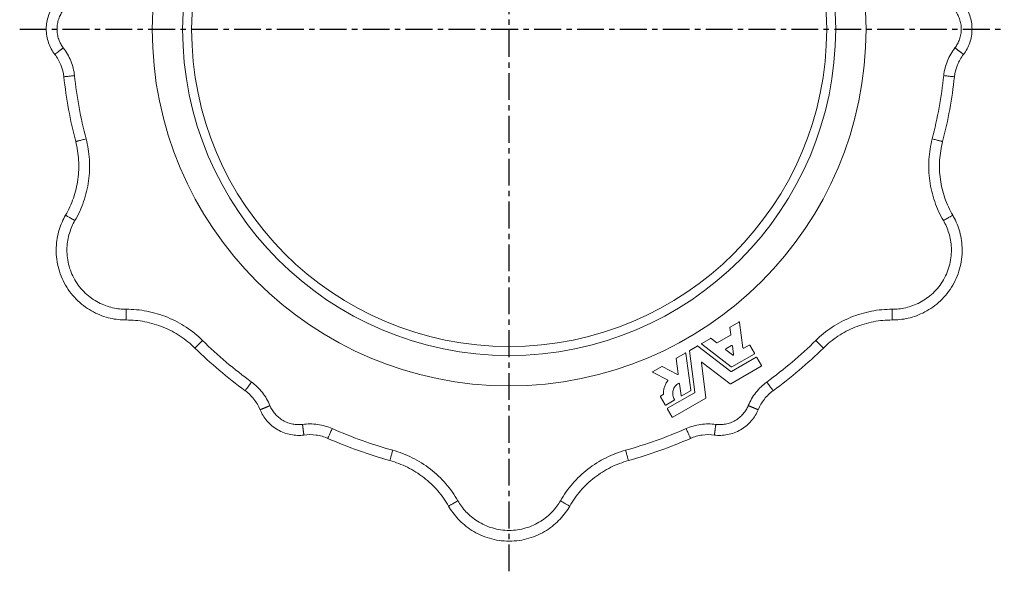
# Model space of a CAD drawing. Header units: millimetres. Extents: x 40 to 830, y -197 to 826.
# Tile 8 of 9: x 363 to 830, y 308 to 569. Entities that reach past the tile are written whole.
import ezdxf

# ---------------------------------------------------------------- set-up
doc = ezdxf.new("R2010")
doc.units = ezdxf.units.MM
doc.linetypes.add('CENTERX2', pattern=[20.32, 12.7, -2.54, 2.54, -2.54])
doc.layers.add('FORMAT', color=7, linetype='Continuous')

msp = doc.modelspace()

# ---------------------------------------------------------------- linework, layer by layer
at = {"color": 7, "linetype": 'Continuous', "lineweight": 15}
for p, q in [((700.08, 423.69), (704.2, 426.07)), ((704.57, 425.89), (706.15, 413.87)), ((700.4, 420.1), (699.96, 423.45)), ((700.58, 404.8), (686.61, 415.53)), ((686.63, 415.93), (690.76, 418.31)), ((691.03, 418.29), (693.71, 416.24)), ((693.98, 416.22), (700.28, 419.86)), ((674.61, 408.99), (678.73, 411.37)), ((679.1, 411.19), (681.4, 393.72)), ((683.34, 392.76), (680.76, 412.37)), ((680.88, 412.61), (684.49, 414.69)), ((684.76, 414.67), (700.44, 402.64)), ((701.25, 410.45), (698.01, 412.94)), ((698.03, 413.34), (700.74, 414.91)), ((711.44, 410.9), (700.86, 404.78)), ((701.11, 414.73), (701.64, 410.67)), ((706.51, 413.69), (709, 415.13)), ((709.33, 415.04), (711.53, 411.23)), ((675.45, 401.46), (674.49, 408.75)), ((686.44, 406.7), (688.61, 390.16)), ((700.06, 396.77), (686.83, 406.92)), ((700.71, 402.62), (712.34, 409.33)), ((712.68, 409.24), (714.88, 405.44)), ((663.52, 402.59), (667.64, 404.97)), ((670.4, 398.58), (663.53, 402.16)), ((667.88, 404.97), (675.1, 401.21)), ((714.79, 405.1), (700.33, 396.75)), ((676.79, 391.28), (676.06, 396.81)), ((670.45, 385.15), (683.22, 392.52)), ((681.28, 393.48), (677.16, 391.1)), ((669.21, 386.8), (667.02, 390.61)), ((667.11, 390.94), (668.32, 391.64)), ((673.57, 389.03), (669.55, 386.71)), ((688.49, 389.92), (672.89, 380.91)), ((672.56, 381), (670.36, 384.81))]:
    msp.add_line(p, q, dxfattribs=at)
for radius in [169.16, 154.74, 150.5]:
    msp.add_circle((595.33, 564.96), radius, dxfattribs=at)
for points, knots in [([(380, 552.96), (379.4, 553.75), (378.84, 554.62), (377.84, 556.46), (377.41, 557.44), (376.7, 559.48), (376.43, 560.55), (376.06, 562.73), (375.96, 563.84), (375.96, 566.07), (376.06, 567.18), (376.43, 569.36), (376.7, 570.43), (377.41, 572.48), (377.84, 573.45), (378.84, 575.3), (379.4, 576.16), (380, 576.96)], [0, 0, 0, 0, 0.125, 0.125, 0.25, 0.25, 0.375, 0.375, 0.5, 0.5, 0.625, 0.625, 0.75, 0.75, 0.875, 0.875, 1, 1, 1, 1]), ([(810.65, 552.96), (811.26, 553.75), (811.82, 554.62), (812.81, 556.46), (813.24, 557.44), (813.95, 559.48), (814.23, 560.55), (814.6, 562.73), (814.69, 563.84), (814.69, 566.07), (814.6, 567.18), (814.23, 569.36), (813.95, 570.43), (813.24, 572.48), (812.81, 573.45), (811.82, 575.3), (811.26, 576.16), (810.65, 576.96)], [0, 0, 0, 0, 0.125, 0.125, 0.25, 0.25, 0.375, 0.375, 0.5, 0.5, 0.625, 0.625, 0.75, 0.75, 0.875, 0.875, 1, 1, 1, 1]), ([(380, 552.96), (380, 552.96), (380, 552.96), (380.01, 552.97), (380.04, 552.99), (380.07, 553.01), (380.11, 553.04), (380.17, 553.09), (380.24, 553.14), (380.32, 553.2), (380.42, 553.28), (380.53, 553.37), (380.66, 553.47), (380.8, 553.58), (380.96, 553.7), (381.14, 553.83), (381.33, 553.98), (381.53, 554.14), (381.75, 554.3), (381.98, 554.48), (382.22, 554.66), (382.46, 554.85), (382.72, 555.05), (382.98, 555.25), (383.24, 555.45), (383.51, 555.65), (383.77, 555.86), (383.95, 555.99), (384.04, 556.06)], [0, 0, 0, 0, 0.028973, 0.058887, 0.089799, 0.121714, 0.154635, 0.188555, 0.223462, 0.259337, 0.296152, 0.333873, 0.372453, 0.411841, 0.451973, 0.492778, 0.534175, 0.576076, 0.618386, 0.661004, 0.703823, 0.746734, 0.789627, 0.832389, 0.874911, 0.917088, 0.958816, 1, 1, 1, 1]), ([(810.65, 552.96), (810.65, 552.96), (810.65, 552.96), (810.65, 552.96), (810.64, 552.97), (810.62, 552.98), (810.6, 553), (810.56, 553.03), (810.52, 553.06), (810.46, 553.11), (810.38, 553.16), (810.3, 553.23), (810.19, 553.31), (810.07, 553.41), (809.93, 553.51), (809.77, 553.64), (809.58, 553.78), (809.38, 553.94), (809.15, 554.11), (808.9, 554.31), (808.63, 554.52), (808.33, 554.74), (808.02, 554.98), (807.68, 555.24), (807.34, 555.51), (806.98, 555.78), (806.74, 555.97), (806.62, 556.06)], [0, 0, 0, 0, 0.005526, 0.030141, 0.055922, 0.082928, 0.111219, 0.140856, 0.171899, 0.204408, 0.23844, 0.274049, 0.311284, 0.350186, 0.390787, 0.433109, 0.47716, 0.52293, 0.570393, 0.619498, 0.670175, 0.722324, 0.775825, 0.830527, 0.886257, 0.94282, 1, 1, 1, 1]), ([(384.3, 542.34), (384.09, 544.24), (383.62, 546.15), (382.16, 549.75), (381.18, 551.45), (380, 552.96)], [0, 0, 0, 0, 0.5, 0.5, 1, 1, 1, 1]), ([(806.36, 542.34), (806.56, 544.24), (807.03, 546.15), (808.49, 549.75), (809.48, 551.45), (810.65, 552.96)], [0, 0, 0, 0, 0.5, 0.5, 1, 1, 1, 1]), ([(385.12, 476.71), (386.59, 479.25), (387.85, 481.98), (389.83, 487.69), (390.54, 490.67), (391.37, 496.72), (391.48, 499.78), (391.12, 505.82), (390.64, 508.78), (389.9, 511.63)], [0, 0, 0, 0, 0.25, 0.25, 0.5, 0.5, 0.75, 0.75, 1, 1, 1, 1]), ([(805.54, 476.71), (804.06, 479.25), (802.8, 481.98), (800.83, 487.69), (800.11, 490.67), (799.28, 496.72), (799.17, 499.78), (799.54, 505.82), (800.02, 508.78), (800.76, 511.63)], [0, 0, 0, 0, 0.25, 0.25, 0.5, 0.5, 0.75, 0.75, 1, 1, 1, 1]), ([(385.12, 476.71), (384.52, 475.68), (383.95, 474.58), (382.93, 472.26), (382.47, 471.03), (381.69, 468.46), (381.37, 467.12), (380.89, 464.34), (380.73, 462.9), (380.61, 459.96), (380.65, 458.45), (380.94, 455.42), (381.2, 453.89), (381.93, 450.85), (382.4, 449.34), (383.58, 446.39), (384.28, 444.95), (385.87, 442.19), (386.77, 440.86), (388.74, 438.37), (389.81, 437.2), (392.07, 435.05), (393.27, 434.06), (395.75, 432.29), (397.04, 431.51), (399.64, 430.14), (400.97, 429.56), (403.62, 428.58), (404.94, 428.19), (407.56, 427.58), (408.85, 427.37), (411.37, 427.09), (412.61, 427.03), (413.8, 427.03)], [0, 0, 0, 0, 0.0625, 0.0625, 0.125, 0.125, 0.1875, 0.1875, 0.25, 0.25, 0.3125, 0.3125, 0.375, 0.375, 0.4375, 0.4375, 0.5, 0.5, 0.5625, 0.5625, 0.625, 0.625, 0.6875, 0.6875, 0.75, 0.75, 0.8125, 0.8125, 0.875, 0.875, 0.9375, 0.9375, 1, 1, 1, 1]), ([(776.85, 427.03), (778.05, 427.03), (779.28, 427.09), (781.81, 427.37), (783.1, 427.58), (785.71, 428.19), (787.04, 428.58), (789.69, 429.56), (791.01, 430.14), (793.62, 431.51), (794.9, 432.29), (797.38, 434.06), (798.58, 435.05), (800.85, 437.2), (801.92, 438.37), (803.88, 440.86), (804.78, 442.19), (806.38, 444.95), (807.08, 446.39), (808.25, 449.34), (808.73, 450.85), (809.46, 453.89), (809.71, 455.42), (810, 458.45), (810.04, 459.96), (809.92, 462.9), (809.77, 464.34), (809.29, 467.12), (808.97, 468.46), (808.18, 471.03), (807.72, 472.26), (806.7, 474.58), (806.14, 475.68), (805.54, 476.71)], [0, 0, 0, 0, 0.0625, 0.0625, 0.125, 0.125, 0.1875, 0.1875, 0.25, 0.25, 0.3125, 0.3125, 0.375, 0.375, 0.4375, 0.4375, 0.5, 0.5, 0.5625, 0.5625, 0.625, 0.625, 0.6875, 0.6875, 0.75, 0.75, 0.8125, 0.8125, 0.875, 0.875, 0.9375, 0.9375, 1, 1, 1, 1]), ([(413.8, 427.03), (416.74, 427.04), (419.73, 426.77), (425.66, 425.62), (428.6, 424.75), (434.25, 422.44), (436.96, 421.01), (442, 417.68), (444.33, 415.78), (446.43, 413.72)], [0, 0, 0, 0, 0.25, 0.25, 0.5, 0.5, 0.75, 0.75, 1, 1, 1, 1]), ([(704.57, 425.89), (704.56, 425.93), (704.55, 425.97), (704.51, 426.03), (704.47, 426.06), (704.39, 426.1), (704.35, 426.11), (704.27, 426.1), (704.23, 426.09), (704.2, 426.07)], [0, 0, 0, 0, 0.25, 0.25, 0.5, 0.5, 0.75, 0.75, 1, 1, 1, 1]), ([(776.85, 427.03), (773.92, 427.04), (770.92, 426.77), (764.99, 425.62), (762.05, 424.75), (756.4, 422.44), (753.69, 421.01), (748.65, 417.68), (746.32, 415.78), (744.23, 413.72)], [0, 0, 0, 0, 0.25, 0.25, 0.5, 0.5, 0.75, 0.75, 1, 1, 1, 1]), ([(700.08, 423.69), (700.04, 423.67), (700.01, 423.64), (699.96, 423.55), (699.95, 423.5), (699.96, 423.45)], [0, 0, 0, 0, 0.5, 0.5, 1, 1, 1, 1]), ([(700.28, 419.86), (700.32, 419.88), (700.36, 419.92), (700.4, 420.01), (700.41, 420.06), (700.4, 420.1)], [0, 0, 0, 0, 0.5, 0.5, 1, 1, 1, 1]), ([(686.63, 415.93), (686.6, 415.91), (686.58, 415.89), (686.53, 415.82), (686.52, 415.78), (686.51, 415.69), (686.52, 415.65), (686.55, 415.58), (686.58, 415.55), (686.61, 415.53)], [0, 0, 0, 0, 0.25, 0.25, 0.5, 0.5, 0.75, 0.75, 1, 1, 1, 1]), ([(691.03, 418.29), (690.99, 418.32), (690.94, 418.34), (690.85, 418.35), (690.8, 418.33), (690.76, 418.31)], [0, 0, 0, 0, 0.5, 0.5, 1, 1, 1, 1]), ([(693.71, 416.24), (693.74, 416.21), (693.79, 416.19), (693.89, 416.18), (693.94, 416.2), (693.98, 416.22)], [0, 0, 0, 0, 0.5, 0.5, 1, 1, 1, 1]), ([(679.1, 411.19), (679.09, 411.22), (679.08, 411.26), (679.04, 411.33), (679, 411.36), (678.93, 411.4), (678.88, 411.4), (678.8, 411.4), (678.76, 411.39), (678.73, 411.37)], [0, 0, 0, 0, 0.25, 0.25, 0.5, 0.5, 0.75, 0.75, 1, 1, 1, 1]), ([(680.88, 412.61), (680.84, 412.59), (680.81, 412.55), (680.76, 412.46), (680.76, 412.41), (680.76, 412.37)], [0, 0, 0, 0, 0.5, 0.5, 1, 1, 1, 1]), ([(684.76, 414.67), (684.72, 414.7), (684.67, 414.72), (684.57, 414.73), (684.53, 414.71), (684.49, 414.69)], [0, 0, 0, 0, 0.5, 0.5, 1, 1, 1, 1]), ([(698.03, 413.34), (698, 413.33), (697.97, 413.3), (697.93, 413.23), (697.91, 413.19), (697.91, 413.1), (697.92, 413.06), (697.95, 412.99), (697.98, 412.96), (698.01, 412.94)], [0, 0, 0, 0, 0.25, 0.25, 0.5, 0.5, 0.75, 0.75, 1, 1, 1, 1]), ([(701.11, 414.73), (701.1, 414.76), (701.09, 414.8), (701.05, 414.87), (701.01, 414.9), (700.94, 414.94), (700.89, 414.94), (700.81, 414.94), (700.77, 414.93), (700.74, 414.91)], [0, 0, 0, 0, 0.25, 0.25, 0.5, 0.5, 0.75, 0.75, 1, 1, 1, 1]), ([(701.25, 410.45), (701.28, 410.42), (701.32, 410.4), (701.42, 410.39), (701.48, 410.4), (701.57, 410.46), (701.61, 410.5), (701.64, 410.59), (701.65, 410.64), (701.64, 410.67)], [0, 0, 0, 0, 0.25, 0.25, 0.5, 0.5, 0.75, 0.75, 1, 1, 1, 1]), ([(706.15, 413.87), (706.15, 413.84), (706.17, 413.8), (706.21, 413.73), (706.25, 413.7), (706.32, 413.67), (706.37, 413.66), (706.45, 413.66), (706.49, 413.68), (706.51, 413.69)], [0, 0, 0, 0, 0.25, 0.25, 0.5, 0.5, 0.75, 0.75, 1, 1, 1, 1]), ([(709.33, 415.04), (709.3, 415.09), (709.25, 415.13), (709.12, 415.17), (709.05, 415.16), (709, 415.13)], [0, 0, 0, 0, 0.5, 0.5, 1, 1, 1, 1]), ([(711.44, 410.9), (711.49, 410.92), (711.54, 410.98), (711.57, 411.11), (711.56, 411.18), (711.53, 411.23)], [0, 0, 0, 0, 0.5, 0.5, 1, 1, 1, 1]), ([(674.61, 408.99), (674.57, 408.97), (674.54, 408.93), (674.49, 408.84), (674.49, 408.79), (674.49, 408.75)], [0, 0, 0, 0, 0.5, 0.5, 1, 1, 1, 1]), ([(686.83, 406.92), (686.8, 406.95), (686.76, 406.97), (686.66, 406.98), (686.6, 406.97), (686.51, 406.91), (686.47, 406.87), (686.44, 406.78), (686.43, 406.74), (686.44, 406.7)], [0, 0, 0, 0, 0.25, 0.25, 0.5, 0.5, 0.75, 0.75, 1, 1, 1, 1]), ([(712.68, 409.24), (712.65, 409.29), (712.59, 409.34), (712.46, 409.38), (712.39, 409.36), (712.34, 409.33)], [0, 0, 0, 0, 0.5, 0.5, 1, 1, 1, 1]), ([(663.52, 402.59), (663.49, 402.57), (663.46, 402.54), (663.41, 402.46), (663.4, 402.42), (663.4, 402.32), (663.41, 402.27), (663.46, 402.2), (663.5, 402.17), (663.53, 402.16)], [0, 0, 0, 0, 0.25, 0.25, 0.5, 0.5, 0.75, 0.75, 1, 1, 1, 1]), ([(667.88, 404.97), (667.84, 404.99), (667.8, 405), (667.72, 405), (667.68, 404.99), (667.64, 404.97)], [0, 0, 0, 0, 0.5, 0.5, 1, 1, 1, 1]), ([(675.1, 401.21), (675.13, 401.2), (675.17, 401.18), (675.26, 401.19), (675.31, 401.2), (675.39, 401.26), (675.42, 401.3), (675.45, 401.38), (675.46, 401.43), (675.45, 401.46)], [0, 0, 0, 0, 0.25, 0.25, 0.5, 0.5, 0.75, 0.75, 1, 1, 1, 1]), ([(700.44, 402.64), (700.48, 402.61), (700.53, 402.59), (700.62, 402.58), (700.67, 402.6), (700.71, 402.62)], [0, 0, 0, 0, 0.5, 0.5, 1, 1, 1, 1]), ([(700.58, 404.8), (700.62, 404.77), (700.67, 404.75), (700.77, 404.75), (700.82, 404.76), (700.86, 404.78)], [0, 0, 0, 0, 0.5, 0.5, 1, 1, 1, 1]), ([(714.79, 405.1), (714.84, 405.13), (714.88, 405.19), (714.92, 405.32), (714.91, 405.39), (714.88, 405.44)], [0, 0, 0, 0, 0.5, 0.5, 1, 1, 1, 1]), ([(670.48, 398.21), (670.14, 397.77), (669.83, 397.3), (669.3, 396.29), (669.08, 395.76), (668.73, 394.67), (668.6, 394.11), (668.45, 392.98), (668.42, 392.42), (668.44, 391.86)], [0, 0, 0, 0, 0.25, 0.25, 0.5, 0.5, 0.75, 0.75, 1, 1, 1, 1]), ([(670.48, 398.21), (670.5, 398.24), (670.52, 398.27), (670.53, 398.34), (670.53, 398.38), (670.52, 398.45), (670.5, 398.49), (670.45, 398.54), (670.43, 398.57), (670.4, 398.58)], [0, 0, 0, 0, 0.25, 0.25, 0.5, 0.5, 0.75, 0.75, 1, 1, 1, 1]), ([(675.71, 396.99), (675.42, 396.84), (675.13, 396.65), (674.58, 396.21), (674.31, 395.95), (673.83, 395.38), (673.62, 395.06), (673.26, 394.37), (673.12, 394.01), (672.92, 393.25), (672.86, 392.86), (672.82, 392.09), (672.85, 391.71), (672.97, 390.97), (673.07, 390.62), (673.33, 389.96), (673.48, 389.65), (673.66, 389.37)], [0, 0, 0, 0, 0.125, 0.125, 0.25, 0.25, 0.375, 0.375, 0.5, 0.5, 0.625, 0.625, 0.75, 0.75, 0.875, 0.875, 1, 1, 1, 1]), ([(676.06, 396.81), (676.06, 396.84), (676.05, 396.88), (676, 396.94), (675.97, 396.97), (675.9, 397.01), (675.85, 397.02), (675.77, 397.02), (675.74, 397.01), (675.71, 396.99)], [0, 0, 0, 0, 0.25, 0.25, 0.5, 0.5, 0.75, 0.75, 1, 1, 1, 1]), ([(700.06, 396.77), (700.09, 396.74), (700.14, 396.73), (700.24, 396.72), (700.29, 396.73), (700.33, 396.75)], [0, 0, 0, 0, 0.5, 0.5, 1, 1, 1, 1]), ([(470.23, 393.51), (471.77, 392.38), (473.18, 391.02), (475.58, 387.95), (476.56, 386.25), (477.27, 384.48)], [0, 0, 0, 0, 0.5, 0.5, 1, 1, 1, 1]), ([(681.28, 393.48), (681.32, 393.5), (681.35, 393.54), (681.4, 393.63), (681.4, 393.68), (681.4, 393.72)], [0, 0, 0, 0, 0.5, 0.5, 1, 1, 1, 1]), ([(683.22, 392.52), (683.26, 392.54), (683.3, 392.58), (683.34, 392.67), (683.35, 392.72), (683.34, 392.76)], [0, 0, 0, 0, 0.5, 0.5, 1, 1, 1, 1]), ([(720.43, 393.51), (718.88, 392.38), (717.47, 391.02), (715.08, 387.95), (714.1, 386.25), (713.38, 384.48)], [0, 0, 0, 0, 0.5, 0.5, 1, 1, 1, 1]), ([(667.11, 390.94), (667.06, 390.91), (667.01, 390.86), (666.97, 390.73), (666.99, 390.66), (667.02, 390.61)], [0, 0, 0, 0, 0.5, 0.5, 1, 1, 1, 1]), ([(668.32, 391.64), (668.36, 391.66), (668.39, 391.69), (668.43, 391.77), (668.44, 391.82), (668.44, 391.86)], [0, 0, 0, 0, 0.5, 0.5, 1, 1, 1, 1]), ([(673.57, 389.03), (673.62, 389.06), (673.67, 389.12), (673.7, 389.25), (673.69, 389.32), (673.66, 389.37)], [0, 0, 0, 0, 0.5, 0.5, 1, 1, 1, 1]), ([(676.79, 391.28), (676.8, 391.25), (676.81, 391.21), (676.85, 391.14), (676.89, 391.11), (676.96, 391.07), (677.01, 391.06), (677.09, 391.07), (677.13, 391.08), (677.16, 391.1)], [0, 0, 0, 0, 0.25, 0.25, 0.5, 0.5, 0.75, 0.75, 1, 1, 1, 1]), ([(688.49, 389.92), (688.53, 389.94), (688.57, 389.98), (688.61, 390.07), (688.62, 390.12), (688.61, 390.16)], [0, 0, 0, 0, 0.5, 0.5, 1, 1, 1, 1]), ([(477.27, 384.48), (477.27, 384.48), (477.27, 384.48), (477.28, 384.48), (477.29, 384.48), (477.31, 384.49), (477.34, 384.51), (477.38, 384.52), (477.43, 384.55), (477.5, 384.57), (477.59, 384.61), (477.69, 384.65), (477.81, 384.7), (477.95, 384.76), (478.12, 384.83), (478.31, 384.91), (478.52, 384.99), (478.76, 385.09), (479.02, 385.2), (479.32, 385.32), (479.64, 385.46), (479.98, 385.6), (480.35, 385.75), (480.73, 385.91), (481.14, 386.08), (481.55, 386.25), (481.84, 386.37), (481.98, 386.42)], [0, 0, 0, 0, 0.005526, 0.030141, 0.055922, 0.082928, 0.111219, 0.140856, 0.171899, 0.204408, 0.23844, 0.274049, 0.311284, 0.350186, 0.390787, 0.433109, 0.47716, 0.52293, 0.570393, 0.619498, 0.670175, 0.722324, 0.775825, 0.830527, 0.886257, 0.94282, 1, 1, 1, 1]), ([(498.06, 372.48), (497.06, 372.35), (496.04, 372.3), (493.94, 372.36), (492.88, 372.48), (490.75, 372.88), (489.69, 373.18), (487.62, 373.95), (486.61, 374.42), (484.68, 375.54), (483.76, 376.18), (482.06, 377.59), (481.27, 378.36), (479.86, 379.99), (479.23, 380.86), (478.13, 382.64), (477.66, 383.56), (477.27, 384.48)], [0, 0, 0, 0, 0.125, 0.125, 0.25, 0.25, 0.375, 0.375, 0.5, 0.5, 0.625, 0.625, 0.75, 0.75, 0.875, 0.875, 1, 1, 1, 1]), ([(669.21, 386.8), (669.24, 386.75), (669.3, 386.7), (669.43, 386.67), (669.5, 386.68), (669.55, 386.71)], [0, 0, 0, 0, 0.5, 0.5, 1, 1, 1, 1]), ([(670.45, 385.15), (670.4, 385.12), (670.35, 385.06), (670.32, 384.93), (670.33, 384.86), (670.36, 384.81)], [0, 0, 0, 0, 0.5, 0.5, 1, 1, 1, 1]), ([(713.38, 384.48), (712.99, 383.56), (712.53, 382.64), (711.43, 380.86), (710.8, 379.99), (709.38, 378.36), (708.59, 377.59), (706.89, 376.18), (705.97, 375.54), (704.05, 374.42), (703.03, 373.95), (700.96, 373.18), (699.9, 372.88), (697.78, 372.48), (696.71, 372.36), (694.62, 372.3), (693.59, 372.35), (692.6, 372.48)], [0, 0, 0, 0, 0.125, 0.125, 0.25, 0.25, 0.375, 0.375, 0.5, 0.5, 0.625, 0.625, 0.75, 0.75, 0.875, 0.875, 1, 1, 1, 1]), ([(713.38, 384.48), (713.38, 384.48), (713.38, 384.48), (713.37, 384.48), (713.34, 384.49), (713.3, 384.51), (713.25, 384.53), (713.19, 384.56), (713.11, 384.59), (713.01, 384.63), (712.9, 384.68), (712.76, 384.73), (712.61, 384.79), (712.45, 384.86), (712.26, 384.94), (712.06, 385.02), (711.84, 385.12), (711.6, 385.21), (711.34, 385.32), (711.08, 385.43), (710.8, 385.54), (710.51, 385.66), (710.21, 385.79), (709.91, 385.91), (709.6, 386.04), (709.29, 386.17), (708.98, 386.3), (708.78, 386.38), (708.68, 386.42)], [0, 0, 0, 0, 0.028973, 0.058887, 0.089799, 0.121714, 0.154635, 0.188555, 0.223462, 0.259337, 0.296152, 0.333873, 0.372453, 0.411841, 0.451973, 0.492778, 0.534175, 0.576076, 0.618386, 0.661004, 0.703823, 0.746734, 0.789627, 0.832389, 0.874911, 0.917088, 0.958816, 1, 1, 1, 1]), ([(672.56, 381), (672.59, 380.95), (672.64, 380.91), (672.77, 380.87), (672.84, 380.89), (672.89, 380.91)], [0, 0, 0, 0, 0.5, 0.5, 1, 1, 1, 1]), ([(498.06, 372.48), (498.06, 372.48), (498.06, 372.48), (498.05, 372.5), (498.05, 372.52), (498.04, 372.56), (498.04, 372.62), (498.03, 372.69), (498.02, 372.77), (498, 372.88), (497.99, 373), (497.97, 373.14), (497.94, 373.3), (497.92, 373.48), (497.89, 373.68), (497.87, 373.9), (497.83, 374.14), (497.8, 374.39), (497.76, 374.66), (497.73, 374.95), (497.69, 375.25), (497.65, 375.56), (497.6, 375.88), (497.56, 376.2), (497.52, 376.53), (497.47, 376.87), (497.43, 377.2), (497.4, 377.42), (497.39, 377.53)], [0, 0, 0, 0, 0.028973, 0.058887, 0.089799, 0.121714, 0.154635, 0.188555, 0.223462, 0.259337, 0.296152, 0.333873, 0.372453, 0.411841, 0.451973, 0.492778, 0.534175, 0.576076, 0.618386, 0.661004, 0.703823, 0.746734, 0.789627, 0.832389, 0.874911, 0.917088, 0.958816, 1, 1, 1, 1]), ([(692.6, 372.48), (692.6, 372.48), (692.6, 372.48), (692.6, 372.48), (692.6, 372.49), (692.6, 372.52), (692.61, 372.55), (692.61, 372.59), (692.62, 372.65), (692.63, 372.73), (692.64, 372.82), (692.66, 372.93), (692.67, 373.06), (692.69, 373.21), (692.72, 373.39), (692.74, 373.59), (692.77, 373.82), (692.81, 374.07), (692.85, 374.36), (692.89, 374.67), (692.93, 375.02), (692.98, 375.38), (693.04, 375.78), (693.09, 376.19), (693.15, 376.63), (693.21, 377.07), (693.25, 377.37), (693.27, 377.53)], [0, 0, 0, 0, 0.005526, 0.030141, 0.055922, 0.082928, 0.111219, 0.140856, 0.171899, 0.204408, 0.23844, 0.274049, 0.311284, 0.350186, 0.390787, 0.433109, 0.47716, 0.52293, 0.570393, 0.619498, 0.670175, 0.722324, 0.775825, 0.830527, 0.886257, 0.94282, 1, 1, 1, 1]), ([(509.4, 370.89), (507.65, 371.67), (505.76, 372.21), (501.91, 372.75), (499.95, 372.74), (498.06, 372.48)], [0, 0, 0, 0, 0.5, 0.5, 1, 1, 1, 1]), ([(681.26, 370.89), (683, 371.67), (684.89, 372.21), (688.74, 372.75), (690.71, 372.74), (692.6, 372.48)], [0, 0, 0, 0, 0.5, 0.5, 1, 1, 1, 1]), ([(566.64, 338.79), (565.18, 341.33), (563.45, 343.79), (559.49, 348.36), (557.27, 350.47), (552.44, 354.21), (549.85, 355.84), (544.44, 358.53), (541.63, 359.6), (538.8, 360.38)], [0, 0, 0, 0, 0.25, 0.25, 0.5, 0.5, 0.75, 0.75, 1, 1, 1, 1]), ([(624.01, 338.79), (625.47, 341.33), (627.21, 343.79), (631.16, 348.36), (633.39, 350.47), (638.21, 354.21), (640.81, 355.84), (646.22, 358.53), (649.02, 359.6), (651.86, 360.38)], [0, 0, 0, 0, 0.25, 0.25, 0.5, 0.5, 0.75, 0.75, 1, 1, 1, 1]), ([(566.64, 338.79), (567.24, 337.75), (567.91, 336.71), (569.41, 334.67), (570.24, 333.66), (572.08, 331.69), (573.08, 330.74), (575.25, 328.94), (576.41, 328.08), (578.9, 326.51), (580.22, 325.79), (583, 324.52), (584.45, 323.98), (587.45, 323.09), (588.99, 322.75), (592.14, 322.29), (593.73, 322.18), (596.92, 322.18), (598.52, 322.29), (601.66, 322.75), (603.21, 323.09), (606.2, 323.98), (607.66, 324.52), (610.43, 325.79), (611.75, 326.51), (614.24, 328.08), (615.41, 328.94), (617.58, 330.74), (618.58, 331.69), (620.41, 333.66), (621.24, 334.67), (622.75, 336.71), (623.42, 337.75), (624.01, 338.79)], [0, 0, 0, 0, 0.0625, 0.0625, 0.125, 0.125, 0.1875, 0.1875, 0.25, 0.25, 0.3125, 0.3125, 0.375, 0.375, 0.4375, 0.4375, 0.5, 0.5, 0.5625, 0.5625, 0.625, 0.625, 0.6875, 0.6875, 0.75, 0.75, 0.8125, 0.8125, 0.875, 0.875, 0.9375, 0.9375, 1, 1, 1, 1])]:
    msp.add_open_spline(points, degree=3, knots=knots, dxfattribs=at)
at = {"color": 8, "linetype": 'Continuous', "lineweight": 0}
for points, knots in [([(384.04, 556.06), (383.59, 556.65), (383.18, 557.29), (382.44, 558.66), (382.12, 559.38), (381.6, 560.9), (381.39, 561.69), (381.12, 563.31), (381.05, 564.13), (381.05, 565.78), (381.12, 566.61), (381.39, 568.22), (381.6, 569.01), (382.12, 570.53), (382.44, 571.26), (383.18, 572.62), (383.59, 573.26), (384.04, 573.85)], [0, 0, 0, 0, 0.125, 0.125, 0.25, 0.25, 0.375, 0.375, 0.5, 0.5, 0.625, 0.625, 0.75, 0.75, 0.875, 0.875, 1, 1, 1, 1]), ([(806.62, 556.06), (807.06, 556.65), (807.48, 557.29), (808.21, 558.66), (808.53, 559.38), (809.06, 560.9), (809.26, 561.69), (809.53, 563.31), (809.6, 564.13), (809.6, 565.78), (809.53, 566.61), (809.26, 568.22), (809.06, 569.01), (808.53, 570.53), (808.21, 571.26), (807.48, 572.62), (807.06, 573.26), (806.62, 573.85)], [0, 0, 0, 0, 0.125, 0.125, 0.25, 0.25, 0.375, 0.375, 0.5, 0.5, 0.625, 0.625, 0.75, 0.75, 0.875, 0.875, 1, 1, 1, 1]), ([(384.04, 556.06), (384.76, 555.12), (385.43, 554.13), (386.63, 552.05), (387.16, 550.96), (388.07, 548.72), (388.44, 547.57), (389.02, 545.24), (389.23, 544.06), (389.36, 542.89)], [0, 0, 0, 0, 0.25, 0.25, 0.5, 0.5, 0.75, 0.75, 1, 1, 1, 1]), ([(806.62, 556.06), (805.89, 555.12), (805.22, 554.13), (804.02, 552.05), (803.49, 550.96), (802.59, 548.72), (802.21, 547.57), (801.63, 545.24), (801.42, 544.06), (801.3, 542.89)], [0, 0, 0, 0, 0.25, 0.25, 0.5, 0.5, 0.75, 0.75, 1, 1, 1, 1]), ([(389.36, 542.89), (388.76, 542.82), (388.11, 542.75), (387.17, 542.65), (386.87, 542.62), (386.28, 542.56), (386.01, 542.53), (385.52, 542.47), (385.29, 542.45), (384.92, 542.41), (384.76, 542.39), (384.4, 542.35), (384.29, 542.34), (384.3, 542.34)], [0, 0, 0, 0, 0.25, 0.25, 0.375, 0.375, 0.5, 0.5, 0.625, 0.625, 0.75, 0.75, 1, 1, 1, 1]), ([(801.3, 542.89), (801.9, 542.82), (802.54, 542.75), (803.48, 542.65), (803.79, 542.62), (804.37, 542.56), (804.64, 542.53), (805.14, 542.47), (805.36, 542.45), (805.74, 542.41), (805.89, 542.39), (806.26, 542.35), (806.36, 542.34), (806.36, 542.34)], [0, 0, 0, 0, 0.25, 0.25, 0.375, 0.375, 0.5, 0.5, 0.625, 0.625, 0.75, 0.75, 1, 1, 1, 1]), ([(394.82, 512.9), (395.64, 509.75), (396.18, 506.46), (396.58, 499.76), (396.46, 496.36), (395.54, 489.65), (394.75, 486.34), (392.55, 480), (391.16, 476.97), (389.52, 474.16)], [0, 0, 0, 0, 0.25, 0.25, 0.5, 0.5, 0.75, 0.75, 1, 1, 1, 1]), ([(394.82, 512.9), (394.24, 512.75), (393.61, 512.59), (392.7, 512.35), (392.4, 512.27), (391.83, 512.13), (391.57, 512.06), (391.09, 511.93), (390.87, 511.88), (390.5, 511.78), (390.35, 511.74), (389.99, 511.65), (389.89, 511.62), (389.9, 511.63)], [0, 0, 0, 0, 0.25, 0.25, 0.375, 0.375, 0.5, 0.5, 0.625, 0.625, 0.75, 0.75, 1, 1, 1, 1]), ([(795.83, 512.9), (795.01, 509.75), (794.48, 506.46), (794.07, 499.76), (794.2, 496.36), (795.11, 489.65), (795.91, 486.34), (798.1, 480), (799.5, 476.97), (801.14, 474.16)], [0, 0, 0, 0, 0.25, 0.25, 0.5, 0.5, 0.75, 0.75, 1, 1, 1, 1]), ([(795.83, 512.9), (796.41, 512.75), (797.04, 512.59), (797.96, 512.35), (798.26, 512.27), (798.82, 512.13), (799.09, 512.06), (799.57, 511.93), (799.78, 511.88), (800.15, 511.78), (800.3, 511.74), (800.66, 511.65), (800.76, 511.62), (800.76, 511.63)], [0, 0, 0, 0, 0.25, 0.25, 0.375, 0.375, 0.5, 0.5, 0.625, 0.625, 0.75, 0.75, 1, 1, 1, 1]), ([(389.52, 474.16), (389, 474.46), (388.44, 474.79), (387.62, 475.26), (387.35, 475.41), (386.85, 475.71), (386.61, 475.85), (386.18, 476.1), (385.99, 476.21), (385.66, 476.4), (385.52, 476.48), (385.2, 476.66), (385.11, 476.72), (385.12, 476.71)], [0, 0, 0, 0, 0.25, 0.25, 0.375, 0.375, 0.5, 0.5, 0.625, 0.625, 0.75, 0.75, 1, 1, 1, 1]), ([(801.14, 474.16), (801.66, 474.46), (802.22, 474.79), (803.04, 475.26), (803.3, 475.41), (803.81, 475.71), (804.05, 475.85), (804.48, 476.1), (804.67, 476.21), (805, 476.4), (805.13, 476.48), (805.45, 476.66), (805.54, 476.72), (805.54, 476.71)], [0, 0, 0, 0, 0.25, 0.25, 0.375, 0.375, 0.5, 0.5, 0.625, 0.625, 0.75, 0.75, 1, 1, 1, 1]), ([(389.52, 474.16), (388.5, 472.41), (387.61, 470.43), (386.62, 467.17), (386.34, 466.04), (385.94, 463.69), (385.81, 462.47), (385.71, 459.98), (385.74, 458.71), (385.99, 456.14), (386.2, 454.84), (386.82, 452.27), (387.22, 451), (388.22, 448.5), (388.81, 447.28), (390.16, 444.94), (390.92, 443.82), (392.58, 441.71), (393.49, 440.73), (395.4, 438.9), (396.42, 438.07), (398.52, 436.57), (399.6, 435.91), (401.81, 434.75), (402.93, 434.26), (405.17, 433.43), (406.29, 433.1), (409.61, 432.33), (411.76, 432.12), (413.79, 432.12)], [0, 0, 0, 0, 0.125, 0.125, 0.1875, 0.1875, 0.25, 0.25, 0.3125, 0.3125, 0.375, 0.375, 0.4375, 0.4375, 0.5, 0.5, 0.5625, 0.5625, 0.625, 0.625, 0.6875, 0.6875, 0.75, 0.75, 0.8125, 0.8125, 0.875, 0.875, 1, 1, 1, 1]), ([(776.87, 432.12), (778.89, 432.12), (781.04, 432.33), (784.36, 433.1), (785.48, 433.43), (787.73, 434.26), (788.85, 434.75), (791.05, 435.91), (792.14, 436.57), (794.24, 438.07), (795.25, 438.9), (797.17, 440.73), (798.07, 441.71), (799.74, 443.82), (800.5, 444.94), (801.85, 447.28), (802.44, 448.5), (803.43, 451), (803.84, 452.27), (804.45, 454.84), (804.67, 456.14), (804.92, 458.71), (804.95, 459.98), (804.85, 462.47), (804.72, 463.69), (804.31, 466.04), (804.04, 467.17), (803.04, 470.43), (802.15, 472.41), (801.14, 474.16)], [0, 0, 0, 0, 0.125, 0.125, 0.1875, 0.1875, 0.25, 0.25, 0.3125, 0.3125, 0.375, 0.375, 0.4375, 0.4375, 0.5, 0.5, 0.5625, 0.5625, 0.625, 0.625, 0.6875, 0.6875, 0.75, 0.75, 0.8125, 0.8125, 0.875, 0.875, 1, 1, 1, 1]), ([(450, 417.34), (447.67, 419.63), (445.09, 421.74), (439.49, 425.44), (436.49, 427.03), (430.22, 429.59), (426.95, 430.56), (420.37, 431.83), (417.05, 432.13), (413.79, 432.12)], [0, 0, 0, 0, 0.25, 0.25, 0.5, 0.5, 0.75, 0.75, 1, 1, 1, 1]), ([(413.79, 432.12), (413.79, 431.52), (413.79, 430.87), (413.79, 429.92), (413.79, 429.62), (413.8, 429.03), (413.8, 428.76), (413.8, 428.26), (413.8, 428.04), (413.8, 427.66), (413.8, 427.5), (413.8, 427.13), (413.8, 427.03), (413.8, 427.03)], [0, 0, 0, 0, 0.25, 0.25, 0.375, 0.375, 0.5, 0.5, 0.625, 0.625, 0.75, 0.75, 1, 1, 1, 1]), ([(740.66, 417.34), (742.98, 419.63), (745.57, 421.74), (751.16, 425.44), (754.17, 427.03), (760.44, 429.59), (763.7, 430.56), (770.29, 431.83), (773.61, 432.13), (776.87, 432.12)], [0, 0, 0, 0, 0.25, 0.25, 0.5, 0.5, 0.75, 0.75, 1, 1, 1, 1]), ([(776.87, 432.12), (776.87, 431.52), (776.86, 430.87), (776.86, 429.92), (776.86, 429.62), (776.86, 429.03), (776.86, 428.76), (776.86, 428.26), (776.86, 428.04), (776.86, 427.66), (776.86, 427.5), (776.85, 427.13), (776.85, 427.03), (776.85, 427.03)], [0, 0, 0, 0, 0.25, 0.25, 0.375, 0.375, 0.5, 0.5, 0.625, 0.625, 0.75, 0.75, 1, 1, 1, 1]), ([(450, 417.34), (449.57, 416.91), (449.12, 416.45), (448.46, 415.78), (448.24, 415.56), (447.83, 415.14), (447.64, 414.94), (447.29, 414.59), (447.13, 414.43), (446.86, 414.16), (446.75, 414.05), (446.5, 413.79), (446.42, 413.71), (446.43, 413.72)], [0, 0, 0, 0, 0.25, 0.25, 0.375, 0.375, 0.5, 0.5, 0.625, 0.625, 0.75, 0.75, 1, 1, 1, 1]), ([(740.66, 417.34), (741.08, 416.91), (741.54, 416.45), (742.2, 415.78), (742.42, 415.56), (742.83, 415.14), (743.02, 414.94), (743.37, 414.59), (743.52, 414.43), (743.79, 414.16), (743.9, 414.05), (744.16, 413.79), (744.23, 413.71), (744.23, 413.72)], [0, 0, 0, 0, 0.25, 0.25, 0.375, 0.375, 0.5, 0.5, 0.625, 0.625, 0.75, 0.75, 1, 1, 1, 1]), ([(473.23, 397.62), (472.87, 397.13), (472.49, 396.61), (471.93, 395.84), (471.75, 395.59), (471.41, 395.12), (471.24, 394.9), (470.95, 394.5), (470.82, 394.32), (470.6, 394.01), (470.5, 393.88), (470.29, 393.59), (470.22, 393.5), (470.23, 393.51)], [0, 0, 0, 0, 0.25, 0.25, 0.375, 0.375, 0.5, 0.5, 0.625, 0.625, 0.75, 0.75, 1, 1, 1, 1]), ([(481.98, 386.42), (481.53, 387.52), (481.01, 388.6), (479.8, 390.68), (479.13, 391.68), (477.64, 393.58), (476.83, 394.48), (475.1, 396.15), (474.18, 396.92), (473.23, 397.62)], [0, 0, 0, 0, 0.25, 0.25, 0.5, 0.5, 0.75, 0.75, 1, 1, 1, 1]), ([(708.68, 386.42), (709.12, 387.52), (709.65, 388.6), (710.85, 390.68), (711.53, 391.68), (713.01, 393.58), (713.82, 394.48), (715.55, 396.15), (716.47, 396.92), (717.43, 397.62)], [0, 0, 0, 0, 0.25, 0.25, 0.5, 0.5, 0.75, 0.75, 1, 1, 1, 1]), ([(717.43, 397.62), (717.78, 397.13), (718.17, 396.61), (718.72, 395.84), (718.9, 395.59), (719.25, 395.12), (719.41, 394.9), (719.7, 394.5), (719.84, 394.32), (720.06, 394.01), (720.15, 393.88), (720.37, 393.59), (720.43, 393.5), (720.43, 393.51)], [0, 0, 0, 0, 0.25, 0.25, 0.375, 0.375, 0.5, 0.5, 0.625, 0.625, 0.75, 0.75, 1, 1, 1, 1]), ([(497.39, 377.53), (496.65, 377.43), (495.89, 377.4), (494.34, 377.44), (493.55, 377.53), (491.97, 377.83), (491.19, 378.05), (489.65, 378.62), (488.9, 378.98), (487.47, 379.8), (486.8, 380.27), (485.53, 381.32), (484.95, 381.89), (483.9, 383.1), (483.43, 383.74), (482.61, 385.06), (482.27, 385.74), (481.98, 386.42)], [0, 0, 0, 0, 0.125, 0.125, 0.25, 0.25, 0.375, 0.375, 0.5, 0.5, 0.625, 0.625, 0.75, 0.75, 0.875, 0.875, 1, 1, 1, 1]), ([(708.68, 386.42), (708.39, 385.74), (708.04, 385.06), (707.23, 383.74), (706.76, 383.1), (705.7, 381.89), (705.12, 381.32), (703.86, 380.27), (703.18, 379.8), (701.75, 378.98), (701, 378.62), (699.47, 378.05), (698.68, 377.83), (697.1, 377.53), (696.31, 377.44), (694.76, 377.4), (694, 377.43), (693.27, 377.53)], [0, 0, 0, 0, 0.125, 0.125, 0.25, 0.25, 0.375, 0.375, 0.5, 0.5, 0.625, 0.625, 0.75, 0.75, 0.875, 0.875, 1, 1, 1, 1]), ([(497.39, 377.53), (498.56, 377.69), (499.76, 377.77), (502.16, 377.77), (503.37, 377.69), (505.76, 377.35), (506.94, 377.1), (509.25, 376.44), (510.37, 376.03), (511.46, 375.55)], [0, 0, 0, 0, 0.25, 0.25, 0.5, 0.5, 0.75, 0.75, 1, 1, 1, 1]), ([(511.46, 375.55), (511.21, 375), (510.95, 374.4), (510.57, 373.54), (510.44, 373.25), (510.21, 372.72), (510.09, 372.47), (509.89, 372.01), (509.8, 371.81), (509.65, 371.46), (509.59, 371.32), (509.44, 370.98), (509.39, 370.89), (509.4, 370.89)], [0, 0, 0, 0, 0.25, 0.25, 0.375, 0.375, 0.5, 0.5, 0.625, 0.625, 0.75, 0.75, 1, 1, 1, 1]), ([(693.27, 377.53), (692.09, 377.69), (690.9, 377.77), (688.5, 377.77), (687.29, 377.69), (684.9, 377.35), (683.72, 377.1), (681.41, 376.44), (680.28, 376.03), (679.2, 375.55)], [0, 0, 0, 0, 0.25, 0.25, 0.5, 0.5, 0.75, 0.75, 1, 1, 1, 1]), ([(679.2, 375.55), (679.44, 375), (679.71, 374.4), (680.09, 373.54), (680.21, 373.25), (680.45, 372.72), (680.56, 372.47), (680.76, 372.01), (680.85, 371.81), (681.01, 371.46), (681.07, 371.32), (681.22, 370.98), (681.26, 370.89), (681.26, 370.89)], [0, 0, 0, 0, 0.25, 0.25, 0.375, 0.375, 0.5, 0.5, 0.625, 0.625, 0.75, 0.75, 1, 1, 1, 1]), ([(540.16, 365.29), (539.99, 364.71), (539.82, 364.08), (539.57, 363.17), (539.49, 362.87), (539.33, 362.31), (539.26, 362.05), (539.13, 361.57), (539.07, 361.35), (538.97, 360.99), (538.92, 360.83), (538.83, 360.48), (538.8, 360.38), (538.8, 360.38)], [0, 0, 0, 0, 0.25, 0.25, 0.375, 0.375, 0.5, 0.5, 0.625, 0.625, 0.75, 0.75, 1, 1, 1, 1]), ([(540.16, 365.29), (543.3, 364.42), (546.41, 363.24), (552.42, 360.24), (555.3, 358.43), (560.65, 354.28), (563.12, 351.94), (567.51, 346.87), (569.44, 344.15), (571.06, 341.32)], [0, 0, 0, 0, 0.25, 0.25, 0.5, 0.5, 0.75, 0.75, 1, 1, 1, 1]), ([(650.5, 365.29), (647.36, 364.42), (644.24, 363.24), (638.24, 360.24), (635.36, 358.43), (630, 354.28), (627.54, 351.94), (623.14, 346.87), (621.22, 344.15), (619.6, 341.32)], [0, 0, 0, 0, 0.25, 0.25, 0.5, 0.5, 0.75, 0.75, 1, 1, 1, 1]), ([(650.5, 365.29), (650.66, 364.71), (650.83, 364.08), (651.08, 363.17), (651.17, 362.87), (651.32, 362.31), (651.4, 362.05), (651.53, 361.57), (651.59, 361.35), (651.69, 360.99), (651.73, 360.83), (651.83, 360.48), (651.86, 360.38), (651.86, 360.38)], [0, 0, 0, 0, 0.25, 0.25, 0.375, 0.375, 0.5, 0.5, 0.625, 0.625, 0.75, 0.75, 1, 1, 1, 1]), ([(571.06, 341.32), (570.54, 341.02), (569.97, 340.7), (569.15, 340.23), (568.89, 340.07), (568.38, 339.78), (568.14, 339.65), (567.71, 339.4), (567.51, 339.29), (567.19, 339.1), (567.05, 339.02), (566.73, 338.84), (566.64, 338.79), (566.64, 338.79)], [0, 0, 0, 0, 0.25, 0.25, 0.375, 0.375, 0.5, 0.5, 0.625, 0.625, 0.75, 0.75, 1, 1, 1, 1]), ([(571.06, 341.32), (572.07, 339.57), (573.33, 337.81), (575.65, 335.32), (576.5, 334.51), (578.34, 332.99), (579.32, 332.26), (581.43, 330.93), (582.55, 330.32), (584.9, 329.25), (586.12, 328.79), (588.66, 328.04), (589.97, 327.75), (592.63, 327.37), (593.98, 327.27), (596.68, 327.27), (598.03, 327.37), (600.69, 327.75), (601.99, 328.04), (604.53, 328.79), (605.76, 329.25), (608.11, 330.32), (609.22, 330.93), (611.33, 332.26), (612.32, 332.99), (614.15, 334.51), (615, 335.32), (617.33, 337.81), (618.59, 339.57), (619.6, 341.32)], [0, 0, 0, 0, 0.125, 0.125, 0.1875, 0.1875, 0.25, 0.25, 0.3125, 0.3125, 0.375, 0.375, 0.4375, 0.4375, 0.5, 0.5, 0.5625, 0.5625, 0.625, 0.625, 0.6875, 0.6875, 0.75, 0.75, 0.8125, 0.8125, 0.875, 0.875, 1, 1, 1, 1]), ([(619.6, 341.32), (620.12, 341.02), (620.68, 340.7), (621.5, 340.23), (621.77, 340.07), (622.28, 339.78), (622.51, 339.65), (622.95, 339.4), (623.14, 339.29), (623.47, 339.1), (623.6, 339.02), (623.92, 338.84), (624.01, 338.79), (624.01, 338.79)], [0, 0, 0, 0, 0.25, 0.25, 0.375, 0.375, 0.5, 0.5, 0.625, 0.625, 0.75, 0.75, 1, 1, 1, 1])]:
    msp.add_open_spline(points, degree=3, knots=knots, dxfattribs=at)
at = {"color": 7, "linetype": 'Continuous', "lineweight": 15}
for points in [[(389.9, 511.63), (387.28, 521.7), (385.41, 531.99), (384.3, 542.34)], [(800.76, 511.63), (803.37, 521.7), (805.25, 531.99), (806.36, 542.34)], [(446.43, 413.72), (453.84, 406.41), (461.82, 399.64), (470.23, 393.51)], [(744.23, 413.72), (736.81, 406.41), (728.83, 399.64), (720.43, 393.51)], [(538.8, 360.38), (528.77, 363.16), (518.91, 366.68), (509.4, 370.89)], [(651.86, 360.38), (661.89, 363.16), (671.74, 366.68), (681.26, 370.89)]]:
    msp.add_open_spline(points, degree=3, dxfattribs=at)
at = {"color": 8, "linetype": 'Continuous', "lineweight": 0}
for points in [[(394.82, 512.9), (392.27, 522.74), (390.44, 532.78), (389.36, 542.89)], [(795.83, 512.9), (798.38, 522.74), (800.21, 532.78), (801.3, 542.89)], [(450, 417.34), (457.24, 410.22), (465.02, 403.61), (473.23, 397.62)], [(740.66, 417.34), (733.42, 410.22), (725.63, 403.61), (717.43, 397.62)], [(540.16, 365.29), (530.36, 368), (520.75, 371.43), (511.46, 375.55)], [(650.5, 365.29), (660.29, 368), (669.91, 371.43), (679.2, 375.55)]]:
    msp.add_open_spline(points, degree=3, dxfattribs=at)
at = {"layer": 'FORMAT', "linetype": 'CENTERX2'}
for p, q in [((595.33, 307.88), (595.33, 826.22)), ((363.36, 564.96), (829.99, 564.96))]:
    msp.add_line(p, q, dxfattribs=at)

doc.saveas('drawing.dxf')
